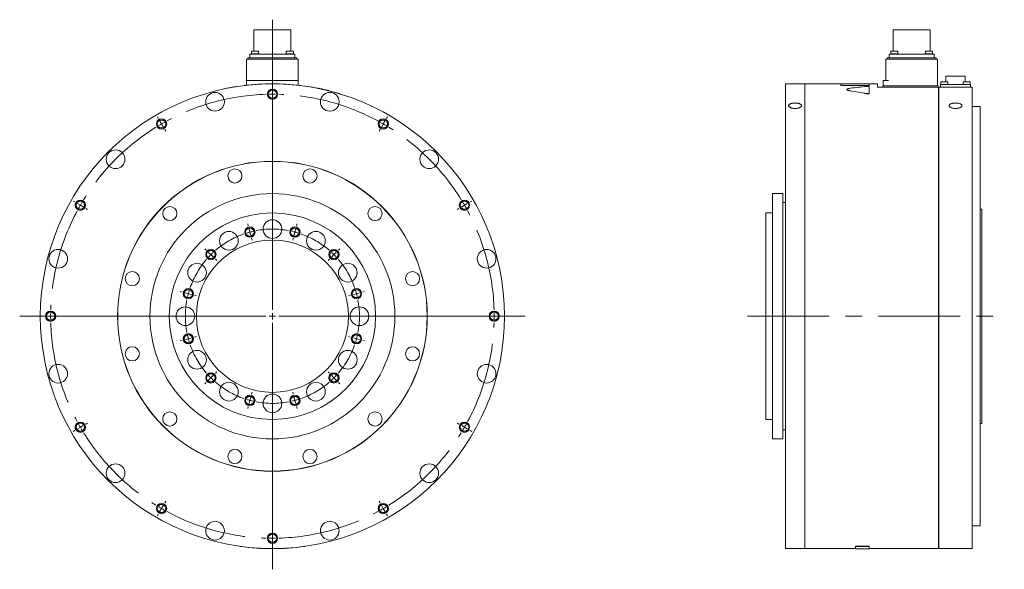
# Model space of a CAD drawing. Header units: millimetres. Extents: x 150 to 1904, y 73 to 1401.
# Tile 2 of 4: x 1140 to 1904, y 511 to 937. Entities that reach past the tile are written whole.
import ezdxf

# ---------------------------------------------------------------- set-up
doc = ezdxf.new("R2010")
doc.units = ezdxf.units.MM
doc.header["$LTSCALE"] = 5
doc.linetypes.add('CENTERX2', pattern=[20.32, 12.7, -2.54, 2.54, -2.54])

# ---------------------------------------------------------------- blocks, each defined once
blk = doc.blocks.new('SW_CENTERMARKSYMBOL_0')
at = {"color": 6, "linetype": 'Continuous', "lineweight": 0}
for p, q in [((-36.23, 4.83), (-36.62, 6.28)), ((-34.94, 0), (-35.59, 2.41)), ((-34.94, 0), (-34.29, -2.41)), ((0, 0), (-0.65, -2.41)), ((0, 0), (0.65, 2.41)), ((1.29, 4.83), (1.68, 6.28)), ((-33.65, -4.83), (-33.26, -6.28)), ((-1.29, -4.83), (-1.68, -6.28)), ((-68.74, -13.93), (-69.8, -12.87)), ((33.79, -13.93), (34.86, -12.87)), ((-65.2, -17.47), (-66.97, -15.7)), ((-65.2, -17.47), (-63.43, -19.24)), ((-61.66, -21.01), (-60.6, -22.07)), ((26.72, -21.01), (25.66, -22.07)), ((30.26, -17.47), (28.49, -19.24)), ((30.26, -17.47), (32.03, -15.7)), ((-87.5, -46.44), (-88.95, -46.05)), ((-82.67, -47.73), (-85.09, -47.08)), ((-82.67, -47.73), (-80.26, -48.38)), ((-77.84, -49.02), (-76.39, -49.41)), ((42.9, -49.02), (41.45, -49.41)), ((47.73, -47.73), (45.31, -48.38)), ((47.73, -47.73), (50.14, -47.08)), ((52.56, -46.44), (54.01, -46.05)), ((-87.5, -83.96), (-88.95, -84.35)), ((-82.67, -82.67), (-85.09, -83.32)), ((-82.67, -82.67), (-80.26, -82.02)), ((-77.84, -81.38), (-76.39, -80.99)), ((42.9, -81.38), (41.45, -80.99)), ((47.73, -82.67), (45.31, -82.02)), ((47.73, -82.67), (50.14, -83.32)), ((52.56, -83.96), (54.01, -84.35)), ((-65.2, -112.93), (-66.97, -114.7)), ((-65.2, -112.93), (-63.43, -111.16)), ((-61.66, -109.39), (-60.6, -108.33)), ((26.72, -109.39), (25.66, -108.33)), ((30.26, -112.93), (28.49, -111.16)), ((30.26, -112.93), (32.03, -114.7)), ((-68.74, -116.47), (-69.8, -117.53)), ((33.79, -116.47), (34.86, -117.53)), ((-34.94, -130.4), (-34.29, -127.99)), ((-33.65, -125.57), (-33.26, -124.12)), ((-1.29, -125.57), (-1.68, -124.12)), ((0, -130.4), (-0.65, -127.99)), ((-36.23, -135.23), (-36.62, -136.68)), ((-34.94, -130.4), (-35.59, -132.81)), ((0, -130.4), (0.65, -132.81)), ((1.29, -135.23), (1.68, -136.68))]:
    blk.add_line(p, q, dxfattribs=at)
for start, end in [(105, 107.12207), (102.87793, 105), (75, 77.12207), (72.87793, 75), (135, 137.12207), (132.87793, 135), (45, 47.12207), (42.87793, 45), (162.87793, 165), (15, 17.12207), (165, 167.12207), (12.87793, 15), (192.87793, 195), (195, 197.12207), (342.87793, 345), (345, 347.12207), (222.87793, 225), (225, 227.12207), (312.87793, 315), (315, 317.12207), (252.87793, 255), (285, 287.12207), (255, 257.12207), (282.87793, 285)]:
    blk.add_arc((-17.47, -65.2), 67.5, start, end, dxfattribs=at)
at = {"color": 6, "linetype": 'CENTERX2', "lineweight": 0}
for start, end in [(79.24413, 100.75587), (109.24413, 130.75587), (49.24413, 70.75587), (139.24413, 160.75587), (19.24413, 40.75587), (169.24413, 190.75587), (349.24413, 10.75587), (199.24413, 220.75587), (319.24413, 340.75587), (229.24413, 250.75587), (289.24413, 310.75587), (259.24413, 280.75587)]:
    blk.add_arc((-17.47, -65.2), 67.5, start, end, dxfattribs=at)
blk = doc.blocks.new('SW_CENTERMARKSYMBOL_1')
at = {"color": 6, "linetype": 'Continuous', "lineweight": 0}
for p, q in [((0, 5), (0, 229.72)), ((-5, 0), (-196.01, 0)), ((0, 0), (-2.5, 0)), ((0, 0), (0, 2.5)), ((0, 0), (0, -2.5)), ((0, 0), (2.5, 0)), ((5, 0), (195.99, 0)), ((0, -5), (0, -196.05))]:
    blk.add_line(p, q, dxfattribs=at)
blk = doc.blocks.new('SW_CENTERMARKSYMBOL_2')
at = {"color": 6, "linetype": 'Continuous', "lineweight": 0}
for p, q in [((-88.5, -18.71), (-89.25, -17.41)), ((-86, -23.04), (-87.25, -20.88)), ((86, -23.04), (87.25, -20.88)), ((88.5, -18.71), (89.25, -17.41)), ((-86, -23.04), (-84.75, -25.21)), ((-83.5, -27.37), (-82.75, -28.67)), ((83.5, -27.37), (82.75, -28.67)), ((86, -23.04), (84.75, -25.21)), ((-153.29, -83.5), (-154.59, -82.75)), ((153.29, -83.5), (154.59, -82.75)), ((-148.96, -86), (-151.12, -84.75)), ((-148.96, -86), (-146.79, -87.25)), ((-144.63, -88.5), (-143.33, -89.25)), ((144.63, -88.5), (143.33, -89.25)), ((148.96, -86), (146.79, -87.25)), ((148.96, -86), (151.12, -84.75)), ((-148.96, -258), (-151.12, -259.25)), ((-148.96, -258), (-146.79, -256.75)), ((-144.63, -255.5), (-143.33, -254.75)), ((144.63, -255.5), (143.33, -254.75)), ((148.96, -258), (146.79, -256.75)), ((148.96, -258), (151.12, -259.25)), ((-153.29, -260.5), (-154.59, -261.25)), ((153.29, -260.5), (154.59, -261.25)), ((-86, -320.96), (-84.75, -318.79)), ((-83.5, -316.63), (-82.75, -315.33)), ((83.5, -316.63), (82.75, -315.33)), ((86, -320.96), (84.75, -318.79)), ((-88.5, -325.29), (-89.25, -326.59)), ((-86, -320.96), (-87.25, -323.12)), ((86, -320.96), (87.25, -323.12)), ((88.5, -325.29), (89.25, -326.59))]:
    blk.add_line(p, q, dxfattribs=at)
at = {"color": 6, "linetype": 'CENTERX2', "lineweight": 0}
for start, end in [(91.66557, 118.33443), (61.66557, 88.33443), (121.66557, 148.33443), (31.66557, 58.33443), (151.66557, 178.33443), (1.66557, 28.33443), (181.66557, 208.33443), (331.66557, 358.33443), (211.66557, 238.33443), (301.66557, 328.33443), (241.66557, 268.33443), (271.66557, 298.33443)]:
    blk.add_arc((0, -172), 172, start, end, dxfattribs=at)
at = {"color": 6, "linetype": 'Continuous', "lineweight": 0}
for start, end in [(90, 90.83279), (89.16721, 90), (119.16721, 120), (60, 60.83279), (120, 120.83279), (59.16721, 60), (149.16721, 150), (30, 30.83279), (150, 150.83279), (29.16721, 30), (179.16721, 180), (180, 180.83279), (0, 0.83279), (359.16721, 0), (209.16721, 210), (210, 210.83279), (329.16721, 330), (330, 330.83279), (239.16721, 240), (300, 300.83279), (240, 240.83279), (299.16721, 300), (269.16721, 270), (270, 270.83279)]:
    blk.add_arc((0, -172), 172, start, end, dxfattribs=at)

msp = doc.modelspace()

# ---------------------------------------------------------------- linework, layer by layer
at = {"color": 7, "linetype": 'Continuous', "lineweight": 15}
for p, q in [((1321.81, 929.14), (1321.81, 912.47)), ((1321.81, 929.14), (1336.11, 929.14)), ((1336.11, 929.14), (1350.41, 929.14)), ((1350.41, 912.47), (1350.41, 929.14)), ((1817.61, 929.14), (1817.61, 912.47)), ((1817.61, 929.14), (1846.21, 929.14)), ((1846.21, 912.47), (1846.21, 929.14)), ((1318.66, 907.34), (1318.66, 910.09)), ((1318.66, 910.09), (1320.54, 910.09)), ((1319.63, 910.47), (1319.63, 910.09)), ((1319.63, 910.47), (1322.63, 910.47)), ((1319.88, 912.47), (1319.88, 910.47)), ((1319.88, 912.47), (1322.63, 912.47)), ((1320.54, 910.09), (1351.68, 910.09)), ((1322.63, 912.47), (1325.38, 912.47)), ((1322.63, 910.47), (1325.63, 910.47)), ((1325.38, 910.47), (1325.38, 912.47)), ((1325.63, 910.09), (1325.63, 910.47)), ((1346.6, 910.47), (1346.6, 910.09)), ((1346.6, 910.47), (1349.6, 910.47)), ((1346.85, 912.47), (1346.85, 910.47)), ((1346.85, 912.47), (1349.6, 912.47)), ((1349.6, 912.47), (1352.35, 912.47)), ((1349.6, 910.47), (1352.6, 910.47)), ((1351.68, 910.09), (1353.56, 910.09)), ((1352.35, 910.47), (1352.35, 912.47)), ((1352.6, 910.09), (1352.6, 910.47)), ((1353.56, 910.09), (1353.56, 907.34)), ((1814.46, 907.34), (1814.46, 910.09)), ((1814.46, 910.09), (1816.34, 910.09)), ((1815.43, 910.47), (1815.43, 910.09)), ((1815.43, 910.47), (1821.43, 910.47)), ((1815.68, 912.47), (1815.68, 910.47)), ((1815.68, 912.47), (1821.18, 912.47)), ((1816.34, 910.09), (1847.48, 910.09)), ((1821.18, 910.47), (1821.18, 912.47)), ((1821.43, 910.09), (1821.43, 910.47)), ((1842.4, 910.47), (1842.4, 910.09)), ((1842.4, 910.47), (1848.4, 910.47)), ((1842.65, 912.47), (1842.65, 910.47)), ((1842.65, 912.47), (1848.15, 912.47)), ((1847.48, 910.09), (1849.36, 910.09)), ((1848.15, 910.47), (1848.15, 912.47)), ((1848.4, 910.09), (1848.4, 910.47)), ((1849.36, 910.09), (1849.36, 907.34)), ((1316.11, 906.34), (1317.99, 906.34)), ((1316.11, 889.64), (1316.11, 906.34)), ((1317.11, 906.34), (1317.11, 907.34)), ((1317.11, 907.34), (1318.99, 907.34)), ((1317.99, 906.34), (1354.23, 906.34)), ((1318.99, 907.34), (1353.23, 907.34)), ((1353.23, 907.34), (1355.11, 907.34)), ((1354.23, 906.34), (1356.11, 906.34)), ((1355.11, 907.34), (1355.11, 906.34)), ((1356.11, 906.34), (1356.11, 889.64)), ((1811.91, 889.64), (1811.91, 906.34)), ((1811.91, 906.34), (1813.79, 906.34)), ((1812.91, 906.34), (1812.91, 907.34)), ((1812.91, 907.34), (1814.79, 907.34)), ((1813.79, 906.34), (1850.03, 906.34)), ((1814.79, 907.34), (1849.03, 907.34)), ((1849.03, 907.34), (1850.91, 907.34)), ((1850.03, 906.34), (1851.91, 906.34)), ((1850.91, 907.34), (1850.91, 906.34)), ((1851.91, 906.34), (1851.91, 885.64)), ((1314.11, 885.79), (1314.1, 885.89)), ((1316.11, 886.12), (1316.11, 889.64)), ((1316.11, 889.64), (1317.99, 889.64)), ((1317.99, 889.64), (1354.23, 889.64)), ((1354.23, 889.64), (1356.11, 889.64)), ((1356.11, 889.64), (1356.11, 886.12)), ((1358.11, 885.79), (1358.12, 885.89)), ((1748.91, 887.14), (1733.91, 887.14)), ((1733.91, 707.14), (1733.91, 887.14)), ((1748.91, 887.14), (1748.91, 527.14)), ((1749.01, 886.14), (1748.91, 886.14)), ((1776.91, 887.14), (1749.01, 887.14)), ((1749.01, 707.14), (1749.01, 887.14)), ((1798.91, 887.24), (1776.91, 887.24)), ((1776.91, 885.89), (1776.91, 887.24)), ((1798.91, 885.89), (1776.91, 885.89)), ((1776.91, 885.79), (1776.91, 885.89)), ((1798.91, 887.24), (1798.91, 885.89)), ((1805.41, 887.14), (1798.91, 887.14)), ((1798.91, 885.79), (1798.91, 885.89)), ((1805.41, 887.14), (1805.41, 884.64)), ((1809.91, 885.64), (1809.91, 889.64)), ((1809.91, 889.64), (1811.79, 889.64)), ((1811.79, 889.64), (1813.79, 889.64)), ((1854.21, 884.64), (1854.21, 886.64)), ((1854.21, 886.64), (1857.01, 886.64)), ((1854.53, 888.64), (1854.53, 886.64)), ((1854.53, 888.64), (1860.03, 888.64)), ((1857.01, 886.64), (1874.81, 886.64)), ((1858.51, 893.19), (1858.51, 888.64)), ((1858.51, 893.19), (1873.31, 893.19)), ((1860.03, 886.64), (1860.03, 888.64)), ((1871.79, 888.64), (1871.79, 886.64)), ((1871.79, 888.64), (1877.29, 888.64)), ((1873.31, 888.64), (1873.31, 893.19)), ((1874.81, 886.64), (1877.61, 886.64)), ((1877.29, 886.64), (1877.29, 888.64)), ((1877.61, 886.64), (1877.61, 884.64)), ((1298.11, 883.08), (1298.09, 883.18)), ((1309.11, 885.1), (1309.1, 885.2)), ((1798.91, 885.79), (1776.91, 885.79)), ((1798.91, 885.01), (1798.91, 879.92)), ((1798.91, 879.82), (1798.91, 879.92)), ((1805.41, 884.64), (1852.81, 884.64)), ((1809.41, 884.64), (1809.41, 885.64)), ((1809.41, 885.64), (1811.29, 885.64)), ((1811.29, 885.64), (1850.53, 885.64)), ((1850.53, 885.64), (1852.41, 885.64)), ((1852.41, 885.64), (1852.41, 884.64)), ((1852.81, 884.64), (1852.81, 527.14)), ((1852.81, 883.64), (1852.91, 883.64)), ((1852.91, 527.14), (1852.91, 884.64)), ((1852.91, 884.64), (1878.91, 884.64)), ((1878.91, 527.14), (1878.91, 884.64)), ((1884.91, 869.64), (1878.91, 869.64)), ((1884.91, 707.14), (1884.91, 869.64)), ((1731.91, 802.14), (1723.91, 802.14)), ((1723.91, 707.14), (1723.91, 802.14)), ((1731.91, 707.14), (1731.91, 802.14)), ((1733.91, 795.14), (1731.91, 795.14)), ((1723.91, 787.14), (1718.91, 787.14)), ((1718.91, 707.14), (1718.91, 787.14)), ((1886.41, 790.14), (1884.91, 790.14)), ((1886.41, 707.14), (1886.41, 790.14)), ((1718.91, 627.14), (1718.91, 707.14)), ((1723.91, 612.14), (1723.91, 707.14)), ((1731.91, 612.14), (1731.91, 707.14)), ((1733.91, 527.14), (1733.91, 707.14)), ((1749.01, 527.14), (1749.01, 707.14)), ((1884.91, 544.64), (1884.91, 707.14)), ((1886.41, 624.14), (1886.41, 707.14)), ((1718.91, 627.14), (1723.91, 627.14)), ((1731.91, 619.14), (1733.91, 619.14)), ((1884.91, 624.14), (1886.41, 624.14)), ((1723.91, 612.14), (1731.91, 612.14)), ((1878.91, 544.64), (1884.91, 544.64)), ((1311.11, 528.88), (1311.1, 528.78)), ((1361.11, 528.88), (1361.12, 528.78)), ((1733.91, 527.14), (1748.91, 527.14)), ((1748.91, 528.14), (1749.01, 528.14)), ((1749.01, 527.14), (1788.41, 527.14)), ((1798.91, 528.88), (1788.41, 528.88)), ((1788.41, 528.88), (1788.41, 528.78)), ((1798.91, 528.78), (1788.41, 528.78)), ((1788.41, 528.78), (1788.41, 527.04)), ((1788.41, 527.04), (1798.91, 527.04)), ((1798.91, 528.88), (1798.91, 528.78)), ((1798.91, 527.04), (1798.91, 528.78)), ((1798.91, 527.14), (1852.81, 527.14)), ((1852.81, 528.14), (1852.91, 528.14)), ((1852.91, 527.14), (1878.91, 527.14))]:
    msp.add_line(p, q, dxfattribs=at)
at = {"color": 6, "linetype": 'CENTERX2', "lineweight": 0}
msp.add_line((1704.47, 707.14), (1903.73, 707.14), dxfattribs=at)
at = {"color": 7, "linetype": 'Continuous', "lineweight": 15}
for centre, radius in [((1336.11, 707.14), 180), ((1291.59, 873.28), 7.25), ((1380.63, 873.28), 7.25), ((1214.49, 828.76), 7.25), ((1457.73, 828.76), 7.25), ((1336.11, 707.14), 120.1), ((1336.11, 707.14), 120), ((1306.99, 815.8), 5.5), ((1365.23, 815.8), 5.5), ((1336.11, 707.14), 95), ((1256.56, 786.69), 5.5), ((1336.11, 707.14), 80), ((1415.66, 786.69), 5.5), ((1336.11, 774.64), 7.25), ((1302.36, 765.59), 7.25), ((1369.86, 765.59), 7.25), ((1336.11, 707.14), 59), ((1169.97, 751.65), 7.25), ((1502.25, 751.65), 7.25), ((1227.44, 736.25), 5.5), ((1277.65, 740.89), 7.25), ((1394.57, 740.89), 7.25), ((1444.78, 736.25), 5.5), ((1268.61, 707.14), 7.25), ((1403.61, 707.14), 7.25), ((1227.44, 678.02), 5.5), ((1277.65, 673.39), 7.25), ((1394.57, 673.39), 7.25), ((1444.78, 678.02), 5.5), ((1169.97, 662.62), 7.25), ((1502.25, 662.62), 7.25), ((1302.36, 648.68), 7.25), ((1369.86, 648.68), 7.25), ((1336.11, 639.64), 7.25), ((1256.56, 627.59), 5.5), ((1415.66, 627.59), 5.5), ((1306.99, 598.47), 5.5), ((1365.23, 598.47), 5.5), ((1214.49, 585.51), 7.25), ((1457.73, 585.51), 7.25), ((1291.59, 541), 7.25), ((1380.63, 541), 7.25)]:
    msp.add_circle(centre, radius, dxfattribs=at)
at = {"color": 6, "linetype": 'Continuous', "lineweight": 15}
for centre in [(1336.11, 879.14), (1250.11, 856.09), (1422.11, 856.09), (1187.15, 793.14), (1485.07, 793.14), (1318.64, 772.34), (1353.58, 772.34), (1288.38, 754.87), (1383.84, 754.87), (1270.91, 724.61), (1401.31, 724.61), (1164.11, 707.14), (1508.11, 707.14), (1270.91, 689.67), (1401.31, 689.67), (1288.38, 659.41), (1383.84, 659.41), (1318.64, 641.94), (1353.58, 641.94), (1187.15, 621.14), (1485.07, 621.14), (1250.11, 558.18), (1422.11, 558.18), (1336.11, 535.14)]:
    msp.add_circle(centre, 4, dxfattribs=at)
for centre in [(1336.11, 879.14), (1250.11, 856.09), (1422.11, 856.09), (1187.15, 793.14), (1485.07, 793.14), (1318.64, 772.34), (1353.58, 772.34), (1288.38, 754.87), (1383.84, 754.87), (1270.91, 724.61), (1401.31, 724.61), (1164.11, 707.14), (1508.11, 707.14), (1270.91, 689.67), (1401.31, 689.67), (1288.38, 659.41), (1383.84, 659.41), (1318.64, 641.94), (1353.58, 641.94), (1187.15, 621.14), (1485.07, 621.14), (1250.11, 558.18), (1422.11, 558.18), (1336.11, 535.14)]:
    msp.add_circle(centre, 3.33)
at = {"color": 7, "linetype": 'Continuous', "lineweight": 15}
for start, end in [(82.97963, 97.02037), (98.62693, 102.18747), (78.73629, 81.31561), (73.26788, 75.90302), (262.01644, 277.98356)]:
    msp.add_arc((1336.11, 707.14), 180.1, start, end, dxfattribs=at)
for centre, ratio, start_param, end_param in [((1841.18, 707.14), 0.616732, 1.722368, 1.767385), ((1713.01, 707.14), 0.616732, 1.278766, 1.324758), ((1713.01, 707.14), 0.616389, 1.278766, 1.324758)]:
    msp.add_ellipse(centre, major_axis=(292.02, 0), ratio=ratio, start_param=start_param, end_param=end_param, dxfattribs=at)
for points, knots in [([(1363.3, 885.17), (1363.26, 885.18), (1363.16, 885.19), (1363.11, 885.2), (1363.14, 885.2), (1363.15, 885.2)], [0, 0, 0, 0, 0.380711, 0.762031, 1, 1, 1, 1]), ([(1379.98, 881.81), (1379.86, 881.84), (1379.74, 881.87), (1379.46, 881.94), (1379.31, 881.98), (1379, 882.06), (1378.83, 882.1), (1378.49, 882.18), (1378.3, 882.22), (1377.92, 882.32), (1377.73, 882.36), (1377.33, 882.46), (1377.13, 882.5), (1376.5, 882.65), (1376.07, 882.75), (1375.43, 882.89), (1375.21, 882.94), (1374.89, 883.01), (1374.79, 883.04), (1374.57, 883.08), (1374.47, 883.1), (1374.15, 883.17), (1373.95, 883.22), (1373.55, 883.3), (1373.35, 883.34), (1372.97, 883.42), (1372.79, 883.46), (1372.44, 883.54), (1372.27, 883.57), (1371.79, 883.67), (1371.52, 883.72), (1371.29, 883.77)], [0, 0, 0, 0, 0.0625, 0.0625, 0.125, 0.125, 0.1875, 0.1875, 0.25, 0.25, 0.3125, 0.3125, 0.375, 0.375, 0.5, 0.5, 0.5625, 0.5625, 0.59375, 0.59375, 0.625, 0.625, 0.6875, 0.6875, 0.75, 0.75, 0.8125, 0.8125, 0.875, 0.875, 1, 1, 1, 1]), ([(1388.12, 879.56), (1388.13, 879.56), (1388.15, 879.55), (1388.11, 879.57), (1388.01, 879.6), (1387.96, 879.61)], [0, 0, 0, 0, 0.228336, 0.613866, 1, 1, 1, 1]), ([(1784.14, 881.72), (1783.78, 881.78), (1783.08, 881.91), (1782.3, 882.17), (1781.85, 882.45), (1781.66, 882.65), (1781.71, 882.75), (1781.71, 882.75)], [0, 0, 0, 0, 0.24919, 0.499034, 0.748912, 0.998161, 1, 1, 1, 1]), ([(1784.14, 881.81), (1783.95, 881.84), (1783.77, 881.87), (1783.44, 881.94), (1783.28, 881.98), (1782.98, 882.06), (1782.84, 882.1), (1782.58, 882.18), (1782.46, 882.22), (1782.25, 882.32), (1782.16, 882.36), (1782, 882.46), (1781.93, 882.5), (1781.77, 882.65), (1781.71, 882.75), (1781.71, 882.89), (1781.73, 882.94), (1781.77, 883.01), (1781.78, 883.04), (1781.82, 883.08), (1781.85, 883.1), (1781.93, 883.17), (1781.99, 883.22), (1782.15, 883.3), (1782.25, 883.34), (1782.46, 883.42), (1782.57, 883.46), (1782.83, 883.54), (1782.97, 883.57), (1783.42, 883.67), (1783.76, 883.72), (1784.14, 883.77)], [0, 0, 0, 0, 0.0625, 0.0625, 0.125, 0.125, 0.1875, 0.1875, 0.25, 0.25, 0.3125, 0.3125, 0.375, 0.375, 0.5, 0.5, 0.5625, 0.5625, 0.59375, 0.59375, 0.625, 0.625, 0.6875, 0.6875, 0.75, 0.75, 0.8125, 0.8125, 0.875, 0.875, 1, 1, 1, 1]), ([(1797.08, 885.17), (1797.27, 885.19), (1797.47, 885.2), (1797.8, 885.2), (1797.9, 885.2), (1798.11, 885.19), (1798.21, 885.18), (1798.49, 885.16), (1798.64, 885.14), (1798.86, 885.08), (1798.91, 885.05), (1798.91, 885.01)], [0, 0, 0, 0, 0.25, 0.25, 0.375, 0.375, 0.5, 0.5, 0.75, 0.75, 1, 1, 1, 1]), ([(1798.91, 879.92), (1798.91, 879.88), (1798.9, 879.85), (1798.85, 879.79), (1798.81, 879.77), (1798.7, 879.71), (1798.64, 879.69), (1798.53, 879.65), (1798.49, 879.64), (1798.4, 879.62), (1798.36, 879.61), (1798.22, 879.59), (1798.12, 879.58), (1797.91, 879.56), (1797.81, 879.56), (1797.48, 879.56), (1797.27, 879.58), (1797.08, 879.61)], [0, 0, 0, 0, 0.125, 0.125, 0.25, 0.25, 0.375, 0.375, 0.4375, 0.4375, 0.5, 0.5, 0.625, 0.625, 0.75, 0.75, 1, 1, 1, 1]), ([(1798.91, 879.82), (1798.91, 879.81), (1798.91, 879.79), (1798.9, 879.76), (1798.87, 879.72), (1798.83, 879.68), (1798.74, 879.63), (1798.58, 879.57), (1798.32, 879.51), (1798.02, 879.47), (1797.75, 879.46), (1797.53, 879.46), (1797.38, 879.48), (1797.22, 879.49), (1797.13, 879.51), (1797.08, 879.52)], [0, 0, 0, 0, 0.041743, 0.083305, 0.124973, 0.187667, 0.250184, 0.375103, 0.499663, 0.624307, 0.749223, 0.811656, 0.874479, 0.937093, 1, 1, 1, 1]), ([(1741.41, 872.32), (1741.74, 872.32), (1742.07, 872.31), (1742.55, 872.27), (1742.71, 872.26), (1743.02, 872.22), (1743.18, 872.2), (1743.63, 872.12), (1743.92, 872.06), (1744.46, 871.91), (1744.72, 871.83), (1745.18, 871.64), (1745.39, 871.54), (1745.75, 871.32), (1745.91, 871.2), (1746.16, 870.95), (1746.25, 870.82), (1746.38, 870.55), (1746.41, 870.41), (1746.41, 870.14), (1746.38, 869.99), (1746.25, 869.72), (1746.16, 869.59), (1745.91, 869.32), (1745.75, 869.2), (1745.39, 868.96), (1745.18, 868.85), (1744.72, 868.64), (1744.46, 868.55), (1744.06, 868.43), (1743.92, 868.39), (1743.63, 868.33), (1743.48, 868.29), (1743.02, 868.21), (1742.71, 868.17), (1742.07, 868.11), (1741.74, 868.1), (1741.09, 868.1), (1740.76, 868.11), (1740.12, 868.17), (1739.8, 868.21), (1739.2, 868.32), (1738.91, 868.39), (1738.36, 868.55), (1738.11, 868.64), (1737.65, 868.85), (1737.44, 868.96), (1737.08, 869.2), (1736.92, 869.32), (1736.67, 869.58), (1736.57, 869.72), (1736.45, 869.99), (1736.41, 870.13), (1736.41, 870.41), (1736.45, 870.55), (1736.54, 870.75), (1736.58, 870.81), (1736.67, 870.94), (1736.73, 871.01), (1736.92, 871.2), (1737.07, 871.31), (1737.43, 871.54), (1737.64, 871.64), (1738.11, 871.83), (1738.36, 871.91), (1738.77, 872.02), (1738.91, 872.06), (1739.2, 872.12), (1739.34, 872.14), (1739.8, 872.22), (1740.11, 872.26), (1740.76, 872.31), (1741.08, 872.32), (1741.41, 872.32)], [0, 0, 0, 0, 0.03125, 0.03125, 0.046875, 0.046875, 0.0625, 0.0625, 0.09375, 0.09375, 0.125, 0.125, 0.15625, 0.15625, 0.1875, 0.1875, 0.21875, 0.21875, 0.25, 0.25, 0.28125, 0.28125, 0.3125, 0.3125, 0.34375, 0.34375, 0.375, 0.375, 0.40625, 0.40625, 0.421875, 0.421875, 0.4375, 0.4375, 0.46875, 0.46875, 0.5, 0.5, 0.53125, 0.53125, 0.5625, 0.5625, 0.59375, 0.59375, 0.625, 0.625, 0.65625, 0.65625, 0.6875, 0.6875, 0.71875, 0.71875, 0.75, 0.75, 0.78125, 0.78125, 0.796875, 0.796875, 0.8125, 0.8125, 0.84375, 0.84375, 0.875, 0.875, 0.90625, 0.90625, 0.921875, 0.921875, 0.9375, 0.9375, 0.96875, 0.96875, 1, 1, 1, 1]), ([(1865.91, 872.32), (1866.24, 872.32), (1866.57, 872.31), (1867.05, 872.27), (1867.21, 872.26), (1867.52, 872.22), (1867.68, 872.2), (1868.13, 872.12), (1868.42, 872.06), (1868.96, 871.91), (1869.22, 871.83), (1869.68, 871.64), (1869.89, 871.54), (1870.25, 871.32), (1870.41, 871.2), (1870.66, 870.95), (1870.75, 870.82), (1870.88, 870.55), (1870.91, 870.41), (1870.91, 870.14), (1870.88, 869.99), (1870.75, 869.72), (1870.66, 869.59), (1870.41, 869.32), (1870.25, 869.2), (1869.89, 868.96), (1869.68, 868.85), (1869.22, 868.64), (1868.96, 868.55), (1868.56, 868.43), (1868.42, 868.39), (1868.13, 868.33), (1867.98, 868.29), (1867.52, 868.21), (1867.21, 868.17), (1866.57, 868.11), (1866.24, 868.1), (1865.59, 868.1), (1865.26, 868.11), (1864.62, 868.17), (1864.3, 868.21), (1863.7, 868.32), (1863.41, 868.39), (1862.86, 868.55), (1862.61, 868.64), (1862.15, 868.85), (1861.94, 868.96), (1861.58, 869.2), (1861.42, 869.32), (1861.17, 869.58), (1861.07, 869.72), (1860.95, 869.99), (1860.91, 870.13), (1860.91, 870.41), (1860.95, 870.55), (1861.04, 870.75), (1861.08, 870.81), (1861.17, 870.94), (1861.23, 871.01), (1861.42, 871.2), (1861.57, 871.31), (1861.93, 871.54), (1862.14, 871.64), (1862.61, 871.83), (1862.86, 871.91), (1863.27, 872.02), (1863.41, 872.06), (1863.7, 872.12), (1863.84, 872.14), (1864.3, 872.22), (1864.61, 872.26), (1865.26, 872.31), (1865.58, 872.32), (1865.91, 872.32)], [0, 0, 0, 0, 0.03125, 0.03125, 0.046875, 0.046875, 0.0625, 0.0625, 0.09375, 0.09375, 0.125, 0.125, 0.15625, 0.15625, 0.1875, 0.1875, 0.21875, 0.21875, 0.25, 0.25, 0.28125, 0.28125, 0.3125, 0.3125, 0.34375, 0.34375, 0.375, 0.375, 0.40625, 0.40625, 0.421875, 0.421875, 0.4375, 0.4375, 0.46875, 0.46875, 0.5, 0.5, 0.53125, 0.53125, 0.5625, 0.5625, 0.59375, 0.59375, 0.625, 0.625, 0.65625, 0.65625, 0.6875, 0.6875, 0.71875, 0.71875, 0.75, 0.75, 0.78125, 0.78125, 0.796875, 0.796875, 0.8125, 0.8125, 0.84375, 0.84375, 0.875, 0.875, 0.90625, 0.90625, 0.921875, 0.921875, 0.9375, 0.9375, 0.96875, 0.96875, 1, 1, 1, 1])]:
    msp.add_open_spline(points, degree=3, knots=knots, dxfattribs=at)

# ---------------------------------------------------------------- block references
at = {"color": 7, "linetype": 'Continuous', "lineweight": 0}
for name, p in [('SW_CENTERMARKSYMBOL_1', (1336.11, 707.14)), ('SW_CENTERMARKSYMBOL_2', (1336.11, 879.14)), ('SW_CENTERMARKSYMBOL_0', (1353.58, 772.34))]:
    msp.add_blockref(name, p, dxfattribs=at)

doc.saveas('drawing.dxf')
